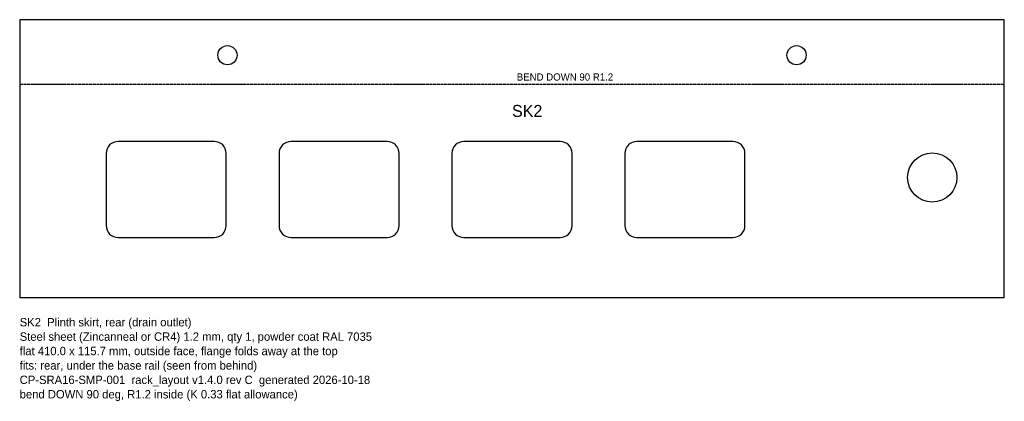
# Model space of a CAD drawing. Header units: millimetres. Extents: x 0 to 410, y -43 to 116.
import ezdxf

# ---------------------------------------------------------------- set-up
doc = ezdxf.new("R2010")
doc.units = ezdxf.units.MM
doc.linetypes.add('DASHED', pattern=[1.524, 1.27, -0.254])
for name, color, linetype in [('BEND', 1, 'DASHED'), ('CUT', 7, 'CONTINUOUS'), ('ETCH', 3, 'CONTINUOUS'), ('NOTES', 8, 'CONTINUOUS')]:
    doc.layers.add(name, color=color, linetype=linetype)

msp = doc.modelspace()

# ---------------------------------------------------------------- linework, layer by layer
at = {"layer": 'BEND'}
msp.add_line((0, 88.85), (410, 88.85), dxfattribs=at)
at = {"layer": 'CUT'}
msp.add_lwpolyline([(0, 0), (410, 0), (410, 115.71), (0, 115.71)], close=True, dxfattribs=at)
for points in [[(41, 25), (81, 25, 0.414214), (86, 30), (86, 60, 0.414214), (81, 65), (41, 65, 0.414214), (36, 60), (36, 30, 0.414214)], [(113, 25), (153, 25, 0.414214), (158, 30), (158, 60, 0.414214), (153, 65), (113, 65, 0.414214), (108, 60), (108, 30, 0.414214)], [(185, 25), (225, 25, 0.414214), (230, 30), (230, 60, 0.414214), (225, 65), (185, 65, 0.414214), (180, 60), (180, 30, 0.414214)], [(257, 25), (297, 25, 0.414214), (302, 30), (302, 60, 0.414214), (297, 65), (257, 65, 0.414214), (252, 60), (252, 30, 0.414214)]]:
    msp.add_lwpolyline(points, format="xyb", close=True, dxfattribs=at)
for centre, radius in [((86.5, 100.91), 4), ((323.5, 100.91), 4), ((380, 50), 10.25)]:
    msp.add_circle(centre, radius, dxfattribs=at)

# ---------------------------------------------------------------- texts
at = {"layer": 'BEND'}
msp.add_text('BEND DOWN 90 R1.2', height=3, dxfattribs=at).set_placement((207, 90.35))
at = {"layer": 'ETCH'}
msp.add_text('SK2', height=5, dxfattribs=at).set_placement((205, 75.21))
at = {"layer": 'NOTES'}
for s, p in [('SK2  Plinth skirt, rear (drain outlet)', (0, -12)), ('Steel sheet (Zincanneal or CR4) 1.2 mm, qty 1, powder coat RAL 7035', (0, -18)), ('flat 410.0 x 115.7 mm, outside face, flange folds away at the top', (0, -24)), ('fits: rear, under the base rail (seen from behind)', (0, -30)), ('CP-SRA16-SMP-001  rack_layout v1.4.0 rev C  generated 2026-10-18', (0, -36)), ('bend DOWN 90 deg, R1.2 inside (K 0.33 flat allowance)', (0, -42))]:
    msp.add_text(s, height=3.5, dxfattribs=at).set_placement(p)

doc.saveas('drawing.dxf')
